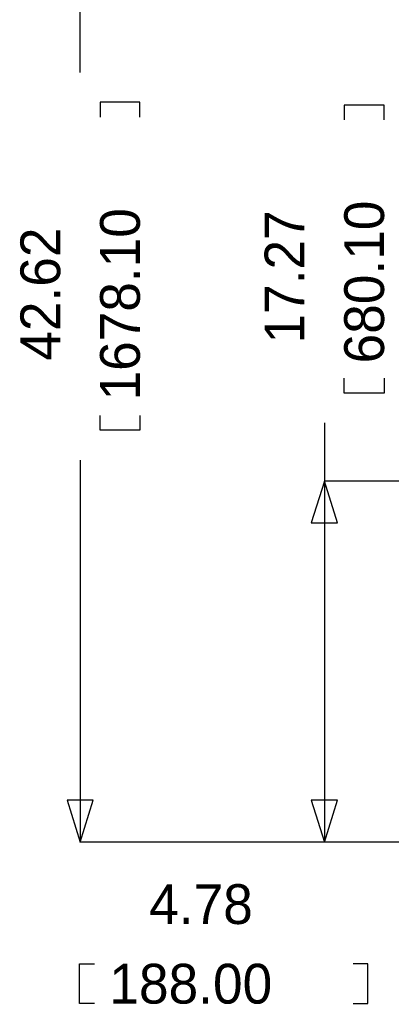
# Model space of a CAD drawing. Extents: x -23 to 100, y -8 to 64.
# Tile 1 of 15: x -23 to -5, y -8 to 39. Entities that reach past the tile are written whole.
import ezdxf

# ---------------------------------------------------------------- set-up
doc = ezdxf.new("R2010")
doc.units = 0
doc.layers.add('BG_DIMENSION', color=1, linetype='CONTINUOUS')

msp = doc.modelspace()

# ---------------------------------------------------------------- linework, layer by layer
at = {"layer": 'BG_DIMENSION'}
for points in [[(-19.61896, 36.84143), (-19.61896, 42.62374)], [(-16.76146, 34.70148), (-16.76146, 35.41268), (-18.66646, 35.41268), (-18.66646, 34.70148)], [(-5.08, 34.57194), (-5.08, 35.28314), (-6.985, 35.28314), (-6.985, 34.57194)], [(-5.08, 22.20214), (-5.08, 21.49094), (-6.985, 21.49094), (-6.985, 22.20214)], [(-16.76146, 20.42668), (-16.76146, 19.71548), (-18.66646, 19.71548), (-18.66646, 20.42668)], [(-7.9375, 20.06219), (-7.9375, 17.27454)], [(-19.61896, 18.28673), (-19.61896, 0)], [(-7.31266, 15.274544), (-7.9375, 17.27454), (-8.56234, 15.274544), (-7.31266, 15.274544)], [(4.7752, 17.27454), (-7.9375, 17.27454)], [(-7.9375, 17.27454), (-7.9375, 0)], [(-20.2438, 1.999996), (-19.61896, 0), (-18.99412, 1.999996), (-20.2438, 1.999996)], [(-8.56234, 1.999996), (-7.9375, 0), (-7.31266, 1.999996), (-8.56234, 1.999996)], [(0, 0), (-19.61896, 0)], [(0, 0), (-7.9375, 0)], [(-18.93316, -7.7343), (-19.64436, -7.7343), (-19.64436, -5.8293), (-18.93316, -5.8293)], [(-6.56336, -7.7343), (-5.85216, -7.7343), (-5.85216, -5.8293), (-6.56336, -5.8293)]]:
    msp.add_lwpolyline(points, dxfattribs=at)

# ---------------------------------------------------------------- texts
for s, p in [('680.10', (-5.08, 22.91334)), ('1678.10', (-16.76146, 21.13788)), ('17.27', (-8.89, 23.86584)), ('42.62', (-20.57146, 23.04288))]:
    msp.add_text(s, height=1.905, rotation=90, dxfattribs=at).set_placement(p)
for s, p in [('4.78', (-16.31696, -3.9243)), ('188.00', (-18.22196, -7.7343))]:
    msp.add_text(s, height=1.905, dxfattribs=at).set_placement(p)

doc.saveas('drawing.dxf')
